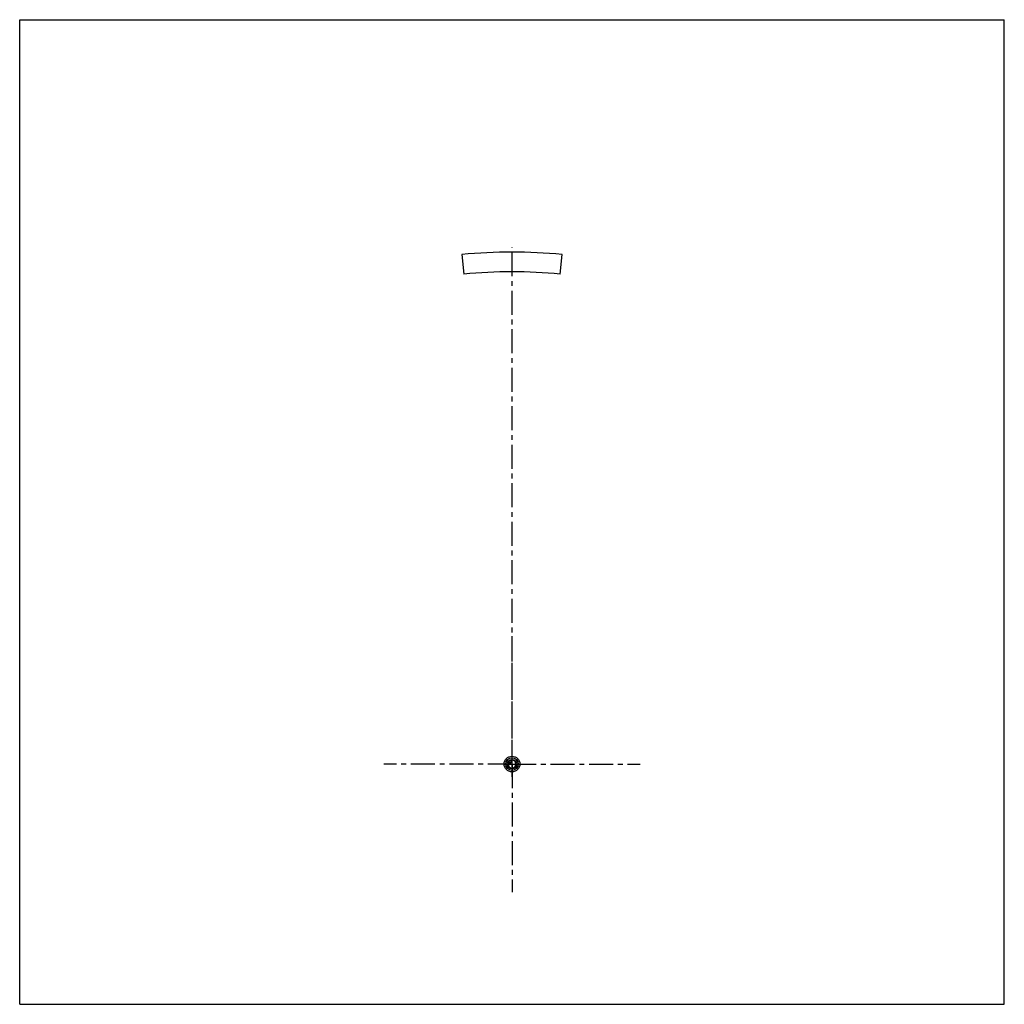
# Model space of a CAD drawing. Header units: millimetres. Extents: x 0 to 1000, y 0 to 1000.
import ezdxf

# ---------------------------------------------------------------- set-up
doc = ezdxf.new("R2010")
doc.units = ezdxf.units.MM
doc.header["$LTSCALE"] = 65.185185
doc.linetypes.add('CENTER', pattern=[0.6, 0.375, -0.075, 0.075, -0.075])
doc.layers.get('0').update_dxf_attribs({"linetype": 'CONTINUOUS'})
for name, color, linetype in [('ACHSEN_S', 7, 'CONTINUOUS'), ('KOERPER', 7, 'CONTINUOUS'), ('KURVEN', 7, 'CONTINUOUS')]:
    doc.layers.add(name, color=color, linetype=linetype)

msp = doc.modelspace()

# ---------------------------------------------------------------- linework, layer by layer
at = {"color": 7, "linetype": 'Continuous'}
for p, q in [((0, 0), (0, 1000)), ((0, 1000), (1000, 1000)), ((1000, 0), (1000, 1000)), ((0, 0), (1000, 0))]:
    msp.add_line(p, q, dxfattribs=at)
at = {"layer": 'ACHSEN_S', "color": 40, "linetype": 'CENTER'}
msp.add_line((500, 231), (500, 769), dxfattribs=at)
at = {"layer": 'KOERPER', "color": 7, "linetype": 'Continuous'}
for p, q in [((449.1, 761.5), (451.1, 741.6)), ((548.9, 741.6), (550.9, 761.5))]:
    msp.add_line(p, q, dxfattribs=at)
at = {"layer": 'KOERPER', "color": 40, "linetype": 'CENTER'}
for q in [(500, 374), (370, 244), (630, 244), (500, 114)]:
    msp.add_line((500, 244), q, dxfattribs=at)
at = {"layer": 'KOERPER', "color": 7, "linetype": 'Continuous'}
for radius in [520, 500]:
    msp.add_arc((500, 244), radius, 84.3867, 95.6133, dxfattribs=at)
at = {"layer": 'KURVEN', "color": 40, "linetype": 'Continuous'}
for p, q in [((500, 236), (500, 252)), ((492, 244), (508, 244)), ((498.9, 245.1), (496.2, 245.1)), ((498.9, 247.8), (498.9, 245.1))]:
    msp.add_line(p, q, dxfattribs=at)
for radius in [8, 6.4, 4.8]:
    msp.add_circle((500, 244), radius, dxfattribs=at)
for start, end in [(180, 90), (105.962, 164.038)]:
    msp.add_arc((500, 244), 4, start, end, dxfattribs=at)

doc.saveas('drawing.dxf')
